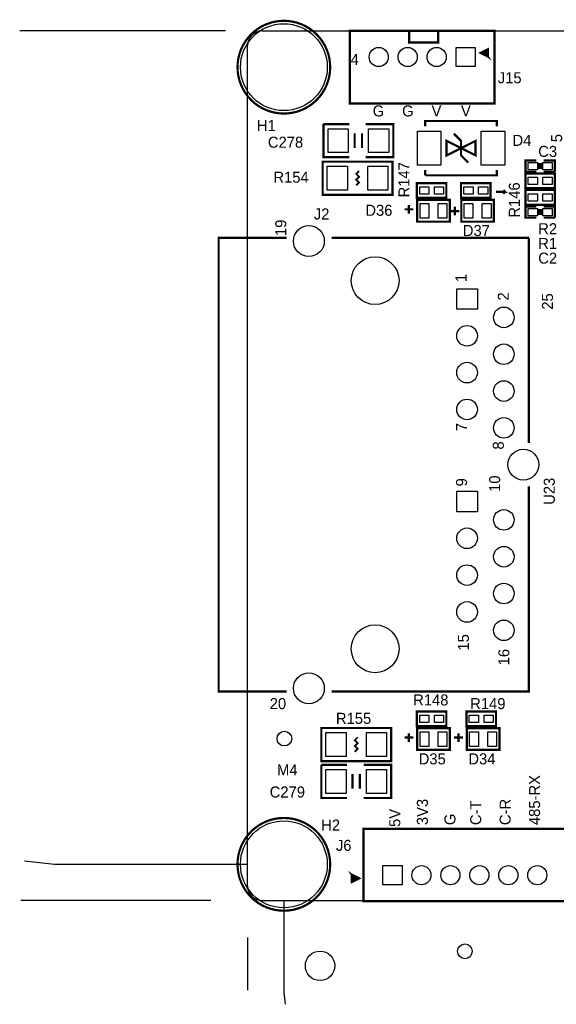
# Model space of a CAD drawing. Extents: x -119 to 465, y -80 to 330.
# Tile 3 of 22: x -16 to 21, y -7 to 61. Entities that reach past the tile are written whole.
import ezdxf

# ---------------------------------------------------------------- set-up
doc = ezdxf.new("R2010")
doc.units = 0
for name, color, linetype in [('BOARD_GEOMETRY_DIMENSION', 2, 'CONTINUOUS'), ('BOARD_GEOMETRY_OUTLINE', 3, 'CONTINUOUS'), ('BOARD_GEOMETRY_SILKSCREEN_TOP', 1, 'CONTINUOUS'), ('PACKAGE_GEOMETRY_SILKSCREEN_TOP', 4, 'CONTINUOUS'), ('PIN_TOP', 5, 'CONTINUOUS'), ('REF_DES_SILKSCREEN_TOP', 6, 'CONTINUOUS')]:
    doc.layers.add(name, color=color, linetype=linetype)

msp = doc.modelspace()

# ---------------------------------------------------------------- linework, layer by layer
at = {"layer": 'BOARD_GEOMETRY_DIMENSION'}
for points in [[(-1.540002, 60.000134), (-15.74165, 60.000134)], [(-0.040132, 2.499868), (-13.335, 2.499868), (-15.41145, 2.711958)], [(-2.54, 0), (-15.66545, 0)], [(2.499868, -0.040132), (2.499868, -6.35), (2.588006, -7.15645)], [(0, -2.54), (0, -6.19125)]]:
    msp.add_lwpolyline(points, dxfattribs=at)
at = {"layer": 'BOARD_GEOMETRY_OUTLINE'}
for points in [[(0.999998, 60.000134, 0.414195), (0, 59.000136)], [(0, 0.999998, 0.4142), (0.999998, 0)]]:
    msp.add_lwpolyline(points, format="xyb", dxfattribs=at)
for points in [[(0.999998, 60.000134), (128.999996, 60.000134)], [(0, 0.999998), (0, 59.000136)], [(0.999998, 0), (128.999996, 0)]]:
    msp.add_lwpolyline(points, dxfattribs=at)
at = {"layer": 'BOARD_GEOMETRY_SILKSCREEN_TOP', "const_width": 0.1524}
for points in [[(17.145, 48.895), (17.78, 48.895), (17.653, 49.022)], [(17.653, 48.768), (17.78, 48.895)]]:
    msp.add_lwpolyline(points, dxfattribs=at)
at = {"layer": 'PACKAGE_GEOMETRY_SILKSCREEN_TOP', "const_width": 0.1524}
for points in [[(5.69976, 57.500012, 1), (-0.700024, 57.500012, 1)], [(5.69976, 2.499868, 1), (-0.700024, 2.499868, 1)]]:
    msp.add_lwpolyline(points, format="xyb", close=True, dxfattribs=at)
for points in [[(17.050004, 60.000388), (7.050024, 60.000388), (7.050024, 55.000144), (17.050004, 55.000144)], [(13.736066, 52.4129), (15.736062, 51.412648), (15.736062, 52.4129), (13.736066, 51.412648)], [(5.1816, 50.983134), (10.0076, 50.983134), (10.0076, 48.697134), (5.1816, 48.697134)], [(19.181064, 50.167794), (21.213064, 50.167794), (21.213064, 49.151794), (19.181064, 49.151794)], [(13.720064, 48.483774), (11.688064, 48.483774), (11.688064, 49.499774), (13.720064, 49.499774)], [(16.768064, 48.483774), (14.736064, 48.483774), (14.736064, 49.499774), (16.768064, 49.499774)], [(21.213064, 48.008794), (19.181064, 48.008794), (19.181064, 49.024794), (21.213064, 49.024794)], [(11.706098, 48.344836), (13.95603, 48.344836), (13.95603, 46.844712), (11.706098, 46.844712)], [(14.754098, 48.344836), (17.00403, 48.344836), (17.00403, 46.844712), (14.754098, 46.844712)], [(13.720064, 12.034774), (11.688064, 12.034774), (11.688064, 13.050774), (13.720064, 13.050774)], [(17.149064, 12.034774), (15.117064, 12.034774), (15.117064, 13.050774), (17.149064, 13.050774)], [(5.084064, 11.907774), (9.910064, 11.907774), (9.910064, 9.621774), (5.084064, 9.621774)], [(11.706098, 11.895836), (13.95603, 11.895836), (13.95603, 10.395712), (11.706098, 10.395712)], [(15.135098, 11.895836), (17.38503, 11.895836), (17.38503, 10.395712), (15.135098, 10.395712)], [(7.999984, -0.050038), (27.999944, -0.050038), (27.999944, 4.950206), (7.999984, 4.950206)]]:
    msp.add_lwpolyline(points, close=True, dxfattribs=at)
at = {"layer": 'PACKAGE_GEOMETRY_SILKSCREEN_TOP'}
for points, const_width in [([(13.150088, 60.000388), (13.150088, 59.200288), (11.150092, 59.200288), (11.150092, 60.000388)], 0.1524), ([(16.581374, 58.233056), (16.581374, 58.732928), (16.081248, 58.482992), (16.581374, 58.233056), (16.481298, 58.633106), (16.281146, 58.432954), (16.581374, 58.233056), (16.381222, 58.53303)], 0.1524), ([(17.21104, 53.412898), (17.21104, 53.787802), (12.261088, 53.787802), (12.261088, 53.412898)], 0.1524), ([(5.2324, 53.573934), (7.0104, 53.573934)], 0.1524), ([(7.0104, 51.287934), (5.2324, 51.287934), (5.2324, 53.573934)], 0.1524), ([(7.3914, 52.938934), (7.3914, 51.922934)], 0.1524), ([(7.8994, 52.938934), (7.8994, 51.922934)], 0.1524), ([(8.1534, 53.573934), (10.0584, 53.573934), (10.0584, 51.287934), (8.1534, 51.287934)], 0.1524), ([(15.23619, 50.912776), (14.736064, 51.412648), (14.736064, 52.4129), (14.235938, 52.912772)], 0.1524), ([(19.943064, 50.294794), (19.181064, 50.294794), (19.181064, 51.056794), (19.943064, 51.056794)], 0.1524), ([(20.120864, 50.472594), (20.120864, 50.878994)], 0.1524), ([(20.273264, 50.472594), (20.273264, 50.878994)], 0.1524), ([(20.451064, 51.056794), (21.213064, 51.056794), (21.213064, 50.294794)], 0.1524), ([(7.494524, 49.340262), (7.694676, 49.54016), (7.494524, 49.740058), (7.694676, 49.94021), (7.494524, 50.140108), (7.694676, 50.34026)], 0.127), ([(12.261088, 50.037746), (17.21104, 50.037746), (17.21104, 50.41265)], 0.1524), ([(12.261088, 50.41265), (12.261088, 50.037746)], 0.1524), ([(21.213064, 50.294794), (20.451064, 50.294794)], 0.1524), ([(10.831068, 47.69485), (11.431016, 47.69485)], 0.1524), ([(11.131042, 47.994824), (11.131042, 47.394876)], 0.1524), ([(14.006068, 47.56785), (14.606016, 47.56785)], 0.1524), ([(14.306042, 47.867824), (14.306042, 47.267876)], 0.1524), ([(19.943064, 47.119794), (19.181064, 47.119794), (19.181064, 47.881794), (19.943064, 47.881794)], 0.1524), ([(20.120864, 47.297594), (20.120864, 47.703994)], 0.1524), ([(20.273264, 47.297594), (20.273264, 47.703994)], 0.1524), ([(20.451064, 47.881794), (21.213064, 47.881794), (21.213064, 47.119794)], 0.1524), ([(21.213064, 47.119794), (20.451064, 47.119794)], 0.1524), ([(2.70002, 14.425168), (-1.999996, 14.425168), (-1.999996, 45.72508), (2.70002, 45.72508)], 0.1524), ([(5.80009, 45.72508), (19.420078, 45.72508)], 0.1524), ([(19.420078, 45.72508), (19.420078, 31.575248)], 0.1524), ([(19.420078, 28.575), (19.420078, 14.425168), (5.80009, 14.425168)], 0.1524), ([(11.131042, 11.545824), (11.131042, 10.945876)], 0.1524), ([(14.560042, 11.545824), (14.560042, 10.945876)], 0.1524), ([(7.396988, 10.264902), (7.59714, 10.4648), (7.396988, 10.664698), (7.59714, 10.86485), (7.396988, 11.064748), (7.59714, 11.2649)], 0.127), ([(10.831068, 11.24585), (11.431016, 11.24585)], 0.1524), ([(14.260068, 11.24585), (14.860016, 11.24585)], 0.1524), ([(5.084064, 9.367774), (6.862064, 9.367774)], 0.1524), ([(6.862064, 7.081774), (5.084064, 7.081774), (5.084064, 9.367774)], 0.1524), ([(8.005064, 9.367774), (9.910064, 9.367774), (9.910064, 7.081774), (8.005064, 7.081774)], 0.1524), ([(7.243064, 8.732774), (7.243064, 7.716774)], 0.1524), ([(7.751064, 8.732774), (7.751064, 7.716774)], 0.1524), ([(7.201154, 1.780032), (7.201154, 1.28016), (7.701026, 1.530096), (7.201154, 1.780032), (7.300976, 1.379982), (7.501128, 1.580134), (7.201154, 1.780032), (7.401052, 1.480058)], 0.1524)]:
    msp.add_lwpolyline(points, dxfattribs=dict(at, const_width=const_width))
at = {"layer": 'PIN_TOP'}
for points in [[(15.710408, 58.86069), (15.710408, 57.53989), (14.389608, 57.53989), (14.389608, 58.86069)], [(5.5499, 51.605434), (5.5499, 53.256434), (6.9469, 53.256434), (6.9469, 51.605434)], [(8.3439, 51.605434), (8.3439, 53.256434), (9.7409, 53.256434), (9.7409, 51.605434)], [(11.72337, 50.744374), (11.72337, 53.081174), (13.34897, 53.081174), (13.34897, 50.744374)], [(16.123158, 50.744374), (16.123158, 53.081174), (17.748758, 53.081174), (17.748758, 50.744374)], [(5.4991, 49.014634), (5.4991, 50.665634), (6.8961, 50.665634), (6.8961, 49.014634)], [(8.2931, 49.014634), (8.2931, 50.665634), (9.6901, 50.665634), (9.6901, 49.014634)], [(20.006564, 50.929794), (20.006564, 50.421794), (19.371564, 50.421794), (19.371564, 50.929794)], [(21.022564, 50.929794), (21.022564, 50.421794), (20.387564, 50.421794), (20.387564, 50.929794)], [(19.371564, 49.405794), (19.371564, 49.913794), (20.006564, 49.913794), (20.006564, 49.405794)], [(20.387564, 49.405794), (20.387564, 49.913794), (21.022564, 49.913794), (21.022564, 49.405794)], [(12.513564, 49.245774), (12.513564, 48.737774), (11.878564, 48.737774), (11.878564, 49.245774)], [(13.529564, 49.245774), (13.529564, 48.737774), (12.894564, 48.737774), (12.894564, 49.245774)], [(15.561564, 49.245774), (15.561564, 48.737774), (14.926564, 48.737774), (14.926564, 49.245774)], [(16.577564, 49.245774), (16.577564, 48.737774), (15.942564, 48.737774), (15.942564, 49.245774)], [(20.006564, 48.770794), (20.006564, 48.262794), (19.371564, 48.262794), (19.371564, 48.770794)], [(21.022564, 48.770794), (21.022564, 48.262794), (20.387564, 48.262794), (20.387564, 48.770794)], [(11.90117, 47.086774), (11.90117, 48.102774), (12.51077, 48.102774), (12.51077, 47.086774)], [(13.151358, 47.086774), (13.151358, 48.102774), (13.760958, 48.102774), (13.760958, 47.086774)], [(14.94917, 47.086774), (14.94917, 48.102774), (15.55877, 48.102774), (15.55877, 47.086774)], [(16.199358, 47.086774), (16.199358, 48.102774), (16.808958, 48.102774), (16.808958, 47.086774)], [(20.006564, 47.754794), (20.006564, 47.246794), (19.371564, 47.246794), (19.371564, 47.754794)], [(21.022564, 47.754794), (21.022564, 47.246794), (20.387564, 47.246794), (20.387564, 47.754794)], [(14.438884, 42.216324), (15.861284, 42.216324), (15.861284, 40.793924), (14.438884, 40.793924)], [(14.438884, 28.246324), (15.861284, 28.246324), (15.861284, 26.823924), (14.438884, 26.823924)], [(12.513564, 12.796774), (12.513564, 12.288774), (11.878564, 12.288774), (11.878564, 12.796774)], [(13.529564, 12.796774), (13.529564, 12.288774), (12.894564, 12.288774), (12.894564, 12.796774)], [(15.942564, 12.796774), (15.942564, 12.288774), (15.307564, 12.288774), (15.307564, 12.796774)], [(16.958564, 12.796774), (16.958564, 12.288774), (16.323564, 12.288774), (16.323564, 12.796774)], [(5.401564, 9.939274), (5.401564, 11.590274), (6.798564, 11.590274), (6.798564, 9.939274)], [(8.195564, 9.939274), (8.195564, 11.590274), (9.592564, 11.590274), (9.592564, 9.939274)], [(11.90117, 10.637774), (11.90117, 11.653774), (12.51077, 11.653774), (12.51077, 10.637774)], [(13.151358, 10.637774), (13.151358, 11.653774), (13.760958, 11.653774), (13.760958, 10.637774)], [(15.33017, 10.637774), (15.33017, 11.653774), (15.93977, 11.653774), (15.93977, 10.637774)], [(16.580358, 10.637774), (16.580358, 11.653774), (17.189958, 11.653774), (17.189958, 10.637774)], [(5.401564, 7.399274), (5.401564, 9.050274), (6.798564, 9.050274), (6.798564, 7.399274)], [(8.195564, 7.399274), (8.195564, 9.050274), (9.592564, 9.050274), (9.592564, 7.399274)], [(9.33958, 1.08966), (9.33958, 2.41046), (10.66038, 2.41046), (10.66038, 1.08966)]]:
    msp.add_lwpolyline(points, close=True, dxfattribs=at)
for centre, radius in [((2.499868, 57.500012), 2.9972), ((9.05002, 58.20029), 0.6604), ((11.050016, 58.20029), 0.6604), ((13.050012, 58.20029), 0.6604), ((4.228084, 45.505116), 1.0668), ((8.800084, 42.775124), 1.651), ((17.690084, 40.235124), 0.7112), ((15.150084, 38.965124), 0.7112), ((17.690084, 37.695124), 0.7112), ((15.150084, 36.425124), 0.7112), ((17.690084, 35.155124), 0.7112), ((15.150084, 33.885124), 0.7112), ((17.690084, 32.615124), 0.7112), ((19.040094, 30.075124), 1.0668), ((17.690084, 26.265124), 0.7112), ((15.150084, 24.995124), 0.7112), ((17.690084, 23.725124), 0.7112), ((15.150084, 22.455124), 0.7112), ((17.690084, 21.185124), 0.7112), ((15.150084, 19.915124), 0.7112), ((8.800084, 17.375124), 1.651), ((17.690084, 18.645124), 0.7112), ((4.228084, 14.645132), 1.0668), ((2.54, 11.176), 0.508), ((2.499868, 2.499868), 2.9972), ((11.999976, 1.75006), 0.6604), ((13.999972, 1.75006), 0.6604), ((15.999968, 1.75006), 0.6604), ((17.999964, 1.75006), 0.6604), ((19.99996, 1.75006), 0.6604), ((14.99997, -3.50012), 0.508), ((4.99999, -4.500118), 1.016)]:
    msp.add_circle(centre, radius, dxfattribs=at)

# ---------------------------------------------------------------- texts
at = {"layer": 'BOARD_GEOMETRY_SILKSCREEN_TOP'}
for s, p in [('G', (8.636, 54.102)), ('G', (10.668, 54.102)), ('V', (12.7, 54.102)), ('V', (14.732, 54.102))]:
    msp.add_text(s, height=0.762, dxfattribs=at).set_placement(p)
for s, p in [('485-RX', (20.193, 5.207)), ('3V3', (12.446, 5.207)), ('C-T', (16.129, 5.207)), ('C-R', (18.161, 5.207)), ('5V', (10.541, 5.08)), ('G', (14.351, 5.207))]:
    msp.add_text(s, height=0.762, rotation=90, dxfattribs=at).set_placement(p)
at = {"layer": 'PACKAGE_GEOMETRY_SILKSCREEN_TOP'}
for s, p in [('4', (7.112, 57.658)), ('20', (1.524, 13.208))]:
    msp.add_text(s, height=0.762, dxfattribs=at).set_placement(p)
for s, p in [('5', (21.717, 52.324)), ('19', (2.667, 45.847)), ('1', (15.113, 42.672)), ('2', (18.034, 41.402)), ('25', (21.082, 40.767)), ('7', (15.150084, 32.386524)), ('8', (17.690084, 31.116524)), ('10', (17.436084, 28.195524)), ('9', (15.150084, 28.576524)), ('15', (15.277084, 17.248124)), ('16', (18.071084, 16.232124))]:
    msp.add_text(s, height=0.762, rotation=90, dxfattribs=at).set_placement(p)
at = {"layer": 'REF_DES_SILKSCREEN_TOP'}
for s, p in [('J15', (17.272, 56.388)), ('H1', (0.635, 53.086)), ('C278', (1.397, 51.943)), ('D4', (18.288, 52.07)), ('C3', (20.066, 51.308)), ('R154', (1.778, 49.53)), ('J2', (4.572, 46.99)), ('D36', (8.128, 47.244)), ('D37', (14.859, 45.847)), ('R2', (20.066, 45.974)), ('R1', (20.066, 44.958)), ('C2', (20.066, 43.942)), ('R148', (11.43, 13.462)), ('R149', (15.367, 13.208)), ('R155', (6.096, 12.192)), ('D35', (11.811, 9.398)), ('D34', (15.24, 9.398)), ('M4', (2.032, 8.636)), ('C279', (1.524, 7.112)), ('H2', (5.08, 4.826)), ('J6', (6.096, 3.429))]:
    msp.add_text(s, height=0.762, dxfattribs=at).set_placement(p)
for s, p in [('R147', (11.176, 48.514)), ('R146', (18.796, 47.117)), ('U23', (21.209, 27.305))]:
    msp.add_text(s, height=0.762, rotation=90, dxfattribs=at).set_placement(p)

doc.saveas('drawing.dxf')
